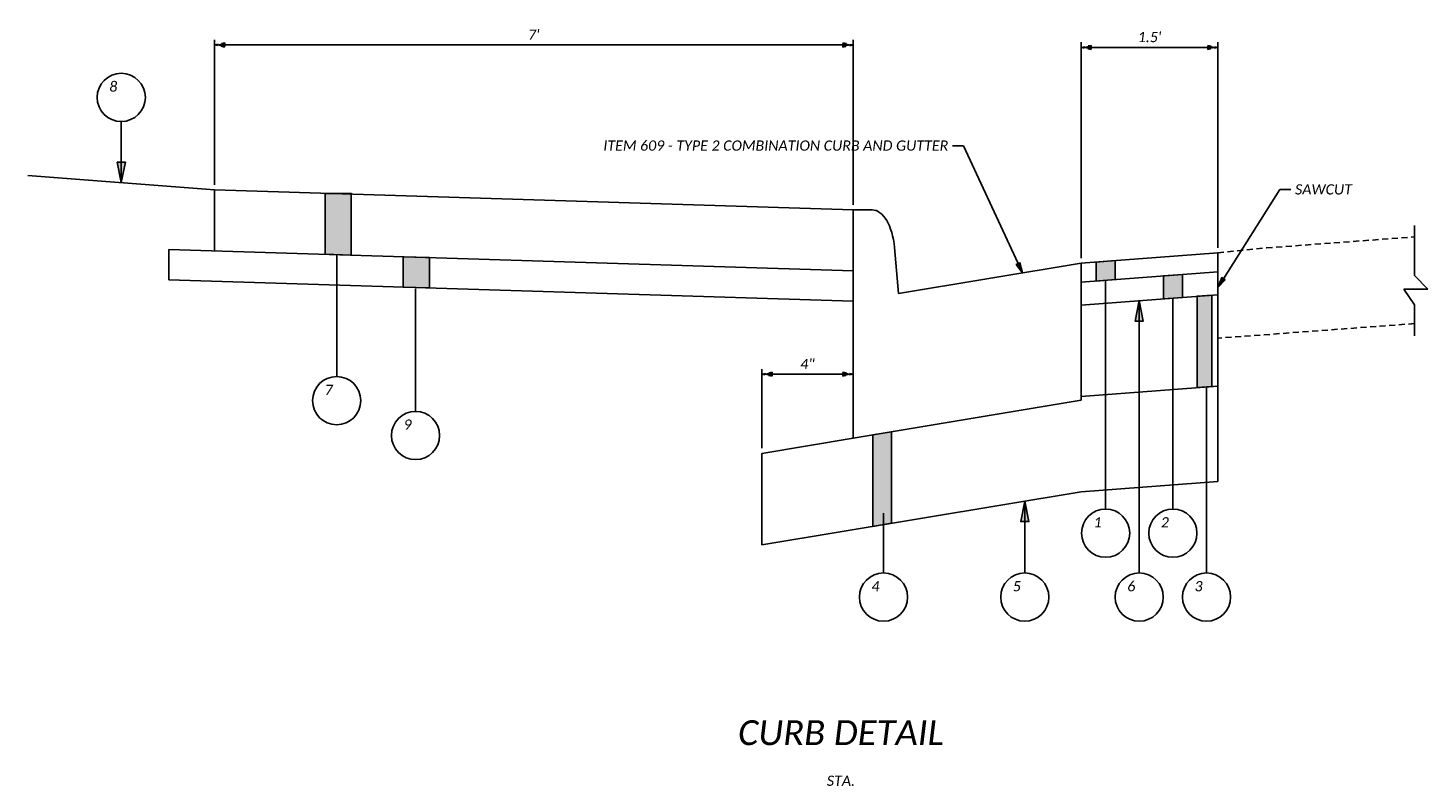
# Model space of a CAD drawing. Header units: feet. Extents: x 2612 to 2782, y -4733 to -4576.
# Tile 1 of 8: x 2612 to 2650, y -4651 to -4631. Entities that reach past the tile are written whole.
import ezdxf
from ezdxf import colors
from ezdxf.entities.mleader import LeaderData, LeaderLine
from ezdxf.math import Vec2, Vec3

# ---------------------------------------------------------------- set-up
doc = ezdxf.new("R2010")
doc.units = ezdxf.units.FT
doc.header["$MEASUREMENT"] = 0
doc.linetypes.add('OhDOT_USTN3', pattern=[0.22, 0.165, -0.055])
for name, color, linetype in [('PV_X_EOP', 7, 'OhDOT_USTN3'), ('SH_Match_Line', 12, 'Continuous'), ('SH_Text', 7, 'Continuous'), ('SH_TextH', 4, 'Continuous'), ('SH_TextM', 7, 'Continuous'), ('XS_P_Annotation', 7, 'Continuous'), ('XS_P_Finished_Grade', 3, 'Continuous'), ('XS_X_Pavt', 133, 'OhDOT_USTN3')]:
    doc.layers.add(name, color=color, linetype=linetype)
doc.styles.add('Slanted Sub-Title (0.17) Font 31', font='calibrii.ttf', dxfattribs={"height": 0.17})
doc.styles.add('Slanted-Normal', font='calibrii.ttf', dxfattribs={"height": 0.14})
doc.dimstyles.new('Dec-1  Slanted', dxfattribs={"dimtxt": 0.14, "dimasz": 0.14, "dimexe": 0.07, "dimexo": 0.07, "dimgap": 0.07, "dimtad": 1, "dimdec": 1, "dimzin": 3, "dimdsep": 46, "dimtxsty": 'Slanted-Normal', "dimblk": 'Dim1', "dimcen": 0, "dimclrd": 95, "dimclre": 95, "dimclrt": 7, "dimaunit": 1, "dimadec": 3, "dimazin": 3, "dimtfac": 1, "dimtdec": 1, "dimtix": 1, "dimtofl": 0, "dimtmove": 1, "dimatfit": 3, "dimldrblk": 'Dim1', "dimfxl": 1, "dimtolj": 1, "dimtzin": 0, "dimlwd": -1, "dimlwe": -1, "dimarcsym": 0})

# ---------------------------------------------------------------- blocks, each defined once
blk = doc.blocks.new('Dim1')
h = blk.add_hatch(color=4)
h.dxf.hatch_style = 1
h.paths.add_polyline_path([(0, 0), (-1, -0.2), (-1, 0.2)])
at = {"color": 4}
blk.add_lwpolyline([(0, 0), (-1, -0.2), (-1, 0.2), (0, 0)], dxfattribs=at)
blk = doc.blocks.new('*D966')
at = {"layer": 'Defpoints', "color": 0, "transparency": 16777216}
for p in [(2634.343, -4631.064), (2616.843, -4635.034), (2634.343, -4635.58)]:
    blk.add_point(p, dxfattribs=at)
at = {"layer": 'PV_X_EOP', "color": 95, "linetype": 'Continuous', "transparency": 16777216}
for p, q in [((2616.843, -4634.894), (2616.843, -4630.924)), ((2617.123, -4631.064), (2634.063, -4631.064)), ((2634.343, -4635.44), (2634.343, -4630.924))]:
    blk.add_line(p, q, dxfattribs=at)
at = {"layer": 'PV_X_EOP', "color": 95, "transparency": 16777216, "xscale": 0.28, "yscale": 0.28, "zscale": 0.28, "rotation": 180}
blk.add_blockref('Dim1', (2616.843, -4631.064), dxfattribs=at)
at = {"layer": 'PV_X_EOP', "color": 95, "transparency": 16777216, "xscale": 0.28, "yscale": 0.28, "zscale": 0.28}
blk.add_blockref('Dim1', (2634.343, -4631.064), dxfattribs=at)
at = {"layer": 'PV_X_EOP', "color": 7, "transparency": 16777216, "insert": (2625.593, -4630.783), "char_height": 0.28, "attachment_point": 5, "style": 'Slanted-Normal'}
blk.add_mtext("\\A1;7'", dxfattribs=at)
blk = doc.blocks.new('*D967')
at = {"layer": 'Defpoints', "color": 0, "transparency": 16777216}
for p in [(2644.343, -4631.131), (2640.593, -4637.038), (2644.343, -4636.756)]:
    blk.add_point(p, dxfattribs=at)
at = {"layer": 'PV_X_EOP', "color": 95, "linetype": 'Continuous', "transparency": 16777216}
for p, q in [((2640.593, -4636.898), (2640.593, -4630.991)), ((2640.873, -4631.131), (2644.063, -4631.131)), ((2644.343, -4636.616), (2644.343, -4630.991))]:
    blk.add_line(p, q, dxfattribs=at)
at = {"layer": 'PV_X_EOP', "color": 95, "transparency": 16777216, "xscale": 0.28, "yscale": 0.28, "zscale": 0.28, "rotation": 180}
blk.add_blockref('Dim1', (2640.593, -4631.131), dxfattribs=at)
at = {"layer": 'PV_X_EOP', "color": 95, "transparency": 16777216, "xscale": 0.28, "yscale": 0.28, "zscale": 0.28}
blk.add_blockref('Dim1', (2644.343, -4631.131), dxfattribs=at)
at = {"layer": 'PV_X_EOP', "color": 7, "transparency": 16777216, "insert": (2642.468, -4630.848), "char_height": 0.28, "attachment_point": 5, "style": 'Slanted-Normal'}
blk.add_mtext("\\A1;1.5'", dxfattribs=at)
blk = doc.blocks.new('*D965')
at = {"layer": 'Defpoints', "color": 0, "transparency": 16777216}
for p in [(2634.343, -4640.079), (2634.343, -4641.83), (2631.843, -4642.246)]:
    blk.add_point(p, dxfattribs=at)
at = {"layer": 'PV_X_EOP', "color": 95, "linetype": 'Continuous', "transparency": 16777216}
for p, q in [((2631.843, -4642.106), (2631.843, -4639.939)), ((2632.123, -4640.079), (2634.063, -4640.079)), ((2634.343, -4641.69), (2634.343, -4639.939))]:
    blk.add_line(p, q, dxfattribs=at)
at = {"layer": 'PV_X_EOP', "color": 95, "transparency": 16777216, "xscale": 0.28, "yscale": 0.28, "zscale": 0.28, "rotation": 180}
blk.add_blockref('Dim1', (2631.843, -4640.079), dxfattribs=at)
at = {"layer": 'PV_X_EOP', "color": 95, "transparency": 16777216, "xscale": 0.28, "yscale": 0.28, "zscale": 0.28}
blk.add_blockref('Dim1', (2634.343, -4640.079), dxfattribs=at)
at = {"layer": 'PV_X_EOP', "color": 7, "transparency": 16777216, "insert": (2633.093, -4639.799), "char_height": 0.28, "attachment_point": 5, "style": 'Slanted-Normal'}
blk.add_mtext('\\A1;4"', dxfattribs=at)

msp = doc.modelspace()

# ---------------------------------------------------------------- hatches: boundary and pattern name
at = {"layer": 'XS_P_Annotation'}
h = msp.add_hatch(color=256, dxfattribs=at)
h.dxf.hatch_style = 1
h.paths.add_polyline_path([(2619.875, -4635.128), (2620.592, -4635.128), (2620.592, -4636.817), (2619.875, -4636.795)])
h = msp.add_hatch(color=256, dxfattribs=at)
h.dxf.hatch_style = 1
h.paths.add_polyline_path([(2622.015, -4636.862), (2622.733, -4636.884), (2622.733, -4637.717), (2622.015, -4637.695)])
h = msp.add_hatch(color=256, dxfattribs=at)
h.dxf.hatch_style = 1
h.paths.add_polyline_path([(2641.006, -4637.007), (2641.524, -4636.968), (2641.524, -4637.489), (2641.006, -4637.528)])
h = msp.add_hatch(color=256, dxfattribs=at)
h.dxf.hatch_style = 1
h.paths.add_polyline_path([(2642.849, -4637.389), (2643.367, -4637.35), (2643.367, -4637.976), (2642.849, -4638.015)])
h = msp.add_hatch(color=256, dxfattribs=at)
h.dxf.hatch_style = 1
h.paths.add_polyline_path([(2643.771, -4637.945), (2644.179, -4637.915), (2644.179, -4640.416), (2643.771, -4640.447)])
h = msp.add_hatch(color=256, dxfattribs=at)
h.dxf.hatch_style = 1
h.paths.add_polyline_path([(2634.882, -4641.74), (2635.4, -4641.653), (2635.4, -4644.162), (2634.882, -4644.248)])

# ---------------------------------------------------------------- linework, layer by layer
at = {"layer": 'SH_Match_Line'}
for p, q in [((2649.732, -4637.376), (2649.732, -4636.01)), ((2650.099, -4637.752), (2649.732, -4637.376)), ((2649.732, -4638.176), (2649.436, -4637.752)), ((2649.436, -4637.752), (2650.099, -4637.752)), ((2649.732, -4638.176), (2649.732, -4639.024))]:
    msp.add_line(p, q, dxfattribs=at)
at = {"layer": 'SH_Text'}
for centre in [(2614.288, -4632.499), (2620.192, -4640.803), (2622.353, -4641.757), (2641.265, -4644.432), (2643.108, -4644.432), (2635.177, -4646.181), (2639.049, -4646.181), (2642.186, -4646.181), (2644.03, -4646.181)]:
    msp.add_circle(centre, 0.66, dxfattribs=at)
at = {"layer": 'SH_TextM'}
for p, q in [((2620.192, -4640.143), (2620.192, -4636.805)), ((2622.353, -4641.097), (2622.353, -4637.739)), ((2641.265, -4643.772), (2641.265, -4637.509)), ((2642.186, -4645.521), (2642.186, -4638.065)), ((2643.108, -4643.772), (2643.108, -4637.995)), ((2644.03, -4645.521), (2644.03, -4640.428)), ((2639.049, -4645.521), (2639.049, -4643.554)), ((2635.177, -4645.521), (2635.177, -4643.885))]:
    msp.add_line(p, q, dxfattribs=at)
at = {"layer": 'XS_P_Annotation'}
for p, q in [((2614.288, -4634.834), (2614.288, -4633.152)), ((2616.843, -4635.034), (2616.843, -4636.7)), ((2634.343, -4635.58), (2616.843, -4635.034)), ((2634.343, -4641.83), (2634.343, -4635.58)), ((2634.343, -4635.58), (2634.864, -4635.58)), ((2615.593, -4636.661), (2615.593, -4637.495)), ((2634.343, -4637.246), (2615.593, -4636.661)), ((2635.478, -4636.606), (2635.593, -4637.871)), ((2635.593, -4637.871), (2640.593, -4637.038)), ((2640.593, -4637.038), (2644.343, -4636.756)), ((2640.593, -4637.038), (2640.593, -4640.788)), ((2644.343, -4643.014), (2644.343, -4636.756)), ((2640.593, -4637.559), (2644.343, -4637.277)), ((2634.343, -4638.08), (2615.593, -4637.495)), ((2640.593, -4638.185), (2644.343, -4637.902)), ((2640.593, -4640.686), (2644.343, -4640.404)), ((2640.593, -4640.788), (2634.343, -4641.83)), ((2634.343, -4641.83), (2631.843, -4642.246)), ((2631.843, -4642.246), (2631.843, -4644.755)), ((2640.593, -4643.297), (2644.343, -4643.014)), ((2640.593, -4643.297), (2631.843, -4644.755))]:
    msp.add_line(p, q, dxfattribs=at)
for points in [[(2619.875, -4635.128), (2620.592, -4635.128), (2620.592, -4636.817), (2619.875, -4636.795)], [(2622.015, -4636.862), (2622.733, -4636.884), (2622.733, -4637.717), (2622.015, -4637.695)], [(2641.006, -4637.007), (2641.524, -4636.968), (2641.524, -4637.489), (2641.006, -4637.528)], [(2642.849, -4637.389), (2643.367, -4637.35), (2643.367, -4637.976), (2642.849, -4638.015)], [(2643.771, -4637.945), (2644.179, -4637.915), (2644.179, -4640.416), (2643.771, -4640.447)], [(2634.882, -4641.74), (2635.4, -4641.653), (2635.4, -4644.162), (2634.882, -4644.248)]]:
    msp.add_lwpolyline(points, close=True, dxfattribs=at)
msp.add_ellipse((2634.864, -4636.83), major_axis=(0, 1.25), ratio=0.5, start_param=-1.390951, end_param=0, dxfattribs=at)
at = {"layer": 'XS_P_Finished_Grade'}
msp.add_line((2616.843, -4635.034), (2611.732, -4634.635), dxfattribs=at)
at = {"layer": 'XS_X_Pavt'}
for p, q in [((2644.343, -4636.756), (2645.673, -4636.62)), ((2645.673, -4636.62), (2649.732, -4636.319)), ((2649.732, -4638.693), (2644.343, -4639.093))]:
    msp.add_line(p, q, dxfattribs=at)

# ---------------------------------------------------------------- block references
at = {"layer": 'SH_Text', "yscale": 0.56, "zscale": 0.56, "rotation": 90}
for p, xscale in [((2614.288, -4634.834), -0.56), ((2642.186, -4638.065), 0.56), ((2639.049, -4643.554), 0.56)]:
    msp.add_blockref('Dim1', p, dxfattribs=dict(at, xscale=xscale))

# ---------------------------------------------------------------- texts
at = {"layer": 'SH_TextH', "insert": (2634.011, -4650.242), "char_height": 0.68, "width": 51.69046, "attachment_point": 8, "style": 'Slanted Sub-Title (0.17) Font 31'}
msp.add_mtext('CURB DETAIL', dxfattribs=at)
at = {"layer": 'SH_TextM', "char_height": 0.28, "style": 'Slanted-Normal'}
for s, insert, width, attachment_point in [('8', (2614.069, -4632.203), 1.60316, 5), ('7', (2619.973, -4640.506), 1.60316, 5), ('9', (2622.134, -4641.46), 1.60316, 5), ('1', (2641.045, -4644.135), 1.60316, 5), ('2', (2642.889, -4644.135), 1.60316, 5), ('4', (2634.958, -4645.885), 1.60316, 5), ('5', (2638.83, -4645.885), 1.60316, 5), ('6', (2641.967, -4645.885), 1.60316, 5), ('3', (2643.811, -4645.885), 1.60316, 5), ('STA.', (2634.011, -4651.354), 20.63398, 8)]:
    msp.add_mtext(s, dxfattribs=dict(at, insert=insert, width=width, attachment_point=attachment_point))

# ---------------------------------------------------------------- dimensions: what is measured, and where the dimension line sits
at = {"layer": 'PV_X_EOP'}
for base, p1, p2, text, picture, middle in [((2634.343, -4631.064), (2616.843, -4635.034), (2634.343, -4635.58), "7'", '*D966', (2625.593, -4630.783)), ((2644.343, -4631.131), (2640.593, -4637.038), (2644.343, -4636.756), "1.5'", '*D967', (2642.468, -4630.848)), ((2634.343, -4640.079), (2631.843, -4642.246), (2634.343, -4641.83), '4"', '*D965', (2633.093, -4639.799))]:
    dim = msp.add_linear_dim(base=base, p1=p1, p2=p2, text=text, dimstyle='Dec-1  Slanted', override={"dimpost": "'"}, dxfattribs=at)
    dim.commit()
    dim.dimension.update_dxf_attribs({"geometry": picture, "text_midpoint": middle})

# ---------------------------------------------------------------- leaders
at = {"layer": 'XS_P_Annotation'}
ml = msp.add_multileader_mtext('Standard', dxfattribs=at)
ml.set_content('ITEM 609 - TYPE 2 COMBINATION CURB AND GUTTER', color=256, style='Slanted-Normal')
ml.set_leader_properties(color=95, linetype='Continuous')
ml.set_arrow_properties(name='Dim1')
ml.build(insert=Vec2(0, 0))
ml.multileader.update_dxf_attribs({"text_right_attachment_type": 3, "dogleg_length": 0.15, "arrow_head_size": 0.28, "scale": 2})
ctx = ml.context
ctx.base_point, ctx.scale, ctx.char_height, ctx.arrow_head_size, ctx.landing_gap_size, ctx.plane_origin = Vec3(2627.306, -4633.822), 2, 0.28, 0.28, 0.12, Vec3(2638.983, -4637.306)
ctx.right_attachment, ctx.text_align_type = 3, 2
notes = []
notes.append((ctx, [(0, (1, 1, 0), (2637.372, -4633.825), (-1, 0), 0.3, [(0, [(2638.983, -4637.306)], 0, [])])]))
ctx.mtext.insert, ctx.mtext.width, ctx.mtext.alignment, ctx.mtext.flow_direction = Vec3(2636.952, -4633.678), 12.36535, 3, 5
ml = msp.add_multileader_mtext('Standard', dxfattribs=at)
ml.set_content('SAWCUT', color=256, style='Slanted-Normal')
ml.set_leader_properties(color=95, linetype='Continuous')
ml.set_arrow_properties(name='Dim1')
ml.build(insert=Vec2(0, 0))
ml.multileader.update_dxf_attribs({"text_right_attachment_type": 3, "dogleg_length": 0.15, "arrow_head_size": 0.28, "scale": 2})
ctx = ml.context
ctx.base_point, ctx.scale, ctx.char_height, ctx.arrow_head_size, ctx.landing_gap_size, ctx.plane_origin = Vec3(2646.336, -4635.02), 2, 0.28, 0.28, 0.12, Vec3(2644.343, -4637.702)
ctx.right_attachment = 3
notes.append((ctx, [(0, (1, 1, 0), (2646.036, -4635.02), (1, 0), 0.3, [(0, [(2644.343, -4637.702)], 0, [])])]))
ctx.mtext.insert, ctx.mtext.flow_direction = Vec3(2646.456, -4634.878), 5
for ctx, leaders in notes:
    for number, flags, end, landing, length, lines in leaders:
        leader = LeaderData()
        leader.index, (leader.has_last_leader_line, leader.has_dogleg_vector, leader.attachment_direction) = number, flags
        leader.last_leader_point, leader.dogleg_vector, leader.dogleg_length = Vec3(end), Vec3(landing), length
        for number, points, colour, breaks in lines:
            line = LeaderLine()
            line.index, line.vertices, line.color, line.breaks = number, Vec3.list(points), colors.encode_raw_color(colour), breaks
            leader.lines.append(line)
        ctx.leaders.append(leader)

doc.saveas('drawing.dxf')
